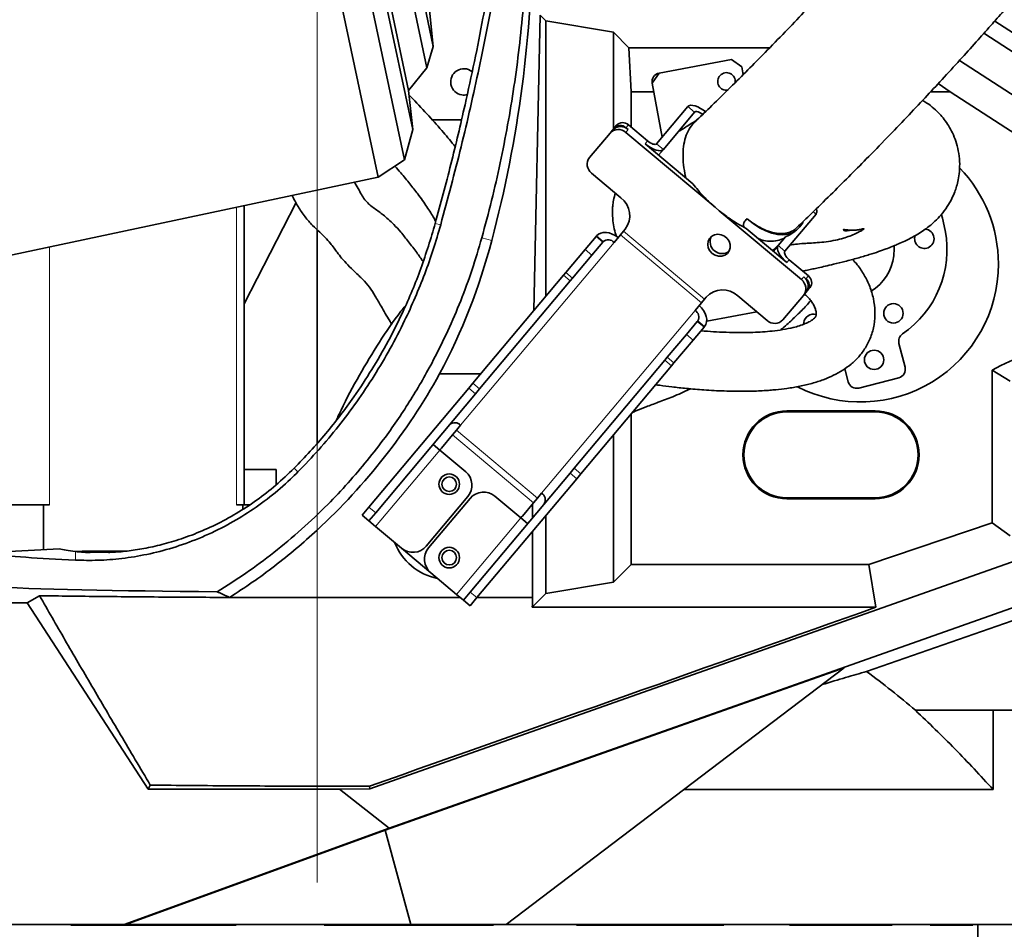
# Model space of a CAD drawing. Header units: millimetres. Extents: x 0 to 14900, y 0 to 10500.
# Tile 7 of 54: x 3364 to 3699, y 5859 to 6169. Entities that reach past the tile are written whole.
import ezdxf

# ---------------------------------------------------------------- set-up
doc = ezdxf.new("R2010")
doc.units = ezdxf.units.MM
doc.header["$LTSCALE"] = 25
doc.linetypes.add('CENTERX2', pattern=[20.32, 12.7, -2.54, 2.54, -2.54])
doc.styles.add('SLDTEXTSTYLE0', font='TXT', dxfattribs={"width": 0.605})
doc.dimstyles.new('SLDDIMSTYLE0', dxfattribs={"dimtxt": 87.5, "dimasz": 87.5, "dimexe": 0, "dimexo": 0.0625, "dimgap": 21.875, "dimtad": 1, "dimdec": 0, "dimrnd": 1e-09, "dimzin": 12, "dimdsep": 46, "dimtxsty": 'SLDTEXTSTYLE0', "dimsah": 1, "dimcen": 0.09, "dimadec": 0, "dimazin": 3, "dimtfac": 1, "dimtofl": 0, "dimtmove": 0, "dimatfit": 3, "dimfxl": 1, "dimfrac": 2, "dimtolj": 1, "dimtzin": 12, "dimarcsym": 0})

# ---------------------------------------------------------------- blocks, each defined once
blk = doc.blocks.new('_D')
at = {"color": 7, "linetype": 'Continuous', "lineweight": 0}
for p, q in [((2277.28, 6302.45), (2277.28, 4789.94)), ((3464.77, 5441.45), (3464.77, 4789.94)), ((2277.28, 4827.44), (3464.77, 4827.44))]:
    blk.add_line(p, q, dxfattribs=at)
at = {"color": 7, "linetype": 'Continuous', "lineweight": 18}
for points in [[(2277.28, 4827.44), (2364.78, 4814.94), (2364.78, 4839.94)], [(3464.77, 4827.44), (3377.27, 4839.94), (3377.27, 4814.94)]]:
    blk.add_solid(points, dxfattribs=at)
at = {"color": 7, "linetype": 'Continuous', "lineweight": 18, "insert": (2737.34, 4940.24), "char_height": 87.5, "attachment_point": 1, "style": 'SLDTEXTSTYLE0'}
blk.add_mtext('1187', dxfattribs=at)
blk = doc.blocks.new('_D_1')
at = {"color": 7, "linetype": 'Continuous', "lineweight": 0}
for p, q in [((4384.28, 6302.45), (4384.28, 4789.95)), ((3464.77, 5441.45), (3464.77, 4789.95)), ((4384.28, 4827.45), (3464.77, 4827.45))]:
    blk.add_line(p, q, dxfattribs=at)
at = {"color": 7, "linetype": 'Continuous', "lineweight": 18}
for points in [[(3464.77, 4827.45), (3552.27, 4814.95), (3552.27, 4839.95)], [(4384.28, 4827.45), (4296.78, 4839.95), (4296.78, 4814.95)]]:
    blk.add_solid(points, dxfattribs=at)
at = {"color": 7, "linetype": 'Continuous', "lineweight": 18, "insert": (3824.26, 4940.24), "char_height": 87.5, "attachment_point": 1, "style": 'SLDTEXTSTYLE0'}
blk.add_mtext('920', dxfattribs=at)
blk = doc.blocks.new('_D_2')
at = {"color": 7, "linetype": 'Continuous', "lineweight": 0}
for p, q in [((1556.82, 6782.11), (1556.82, 4519.96)), ((3464.77, 5441.45), (3464.77, 4519.96)), ((1556.82, 4557.46), (3464.77, 4557.46))]:
    blk.add_line(p, q, dxfattribs=at)
at = {"color": 7, "linetype": 'Continuous', "lineweight": 18}
for points in [[(1556.82, 4557.46), (1644.32, 4544.96), (1644.32, 4569.96)], [(3464.77, 4557.46), (3377.27, 4569.96), (3377.27, 4544.96)]]:
    blk.add_solid(points, dxfattribs=at)
at = {"color": 7, "linetype": 'Continuous', "lineweight": 18, "insert": (2377.11, 4670.25), "char_height": 87.5, "attachment_point": 1, "style": 'SLDTEXTSTYLE0'}
blk.add_mtext('1908', dxfattribs=at)
blk = doc.blocks.new('_D_3')
at = {"color": 7, "linetype": 'Continuous', "lineweight": 0}
for p, q in [((6114.74, 6401.37), (6114.74, 4535.83)), ((3464.77, 5441.45), (3464.77, 4535.83)), ((6114.74, 4573.33), (3464.77, 4573.33))]:
    blk.add_line(p, q, dxfattribs=at)
at = {"color": 7, "linetype": 'Continuous', "lineweight": 18}
for points in [[(3464.77, 4573.33), (3552.27, 4560.83), (3552.27, 4585.83)], [(6114.74, 4573.33), (6027.24, 4585.83), (6027.24, 4560.83)]]:
    blk.add_solid(points, dxfattribs=at)
at = {"color": 7, "linetype": 'Continuous', "lineweight": 18, "insert": (4656.07, 4686.12), "char_height": 87.5, "attachment_point": 1, "style": 'SLDTEXTSTYLE0'}
blk.add_mtext('2650', dxfattribs=at)

msp = doc.modelspace()

# ---------------------------------------------------------------- linework, layer by layer
at = {"color": 7, "linetype": 'Continuous', "lineweight": 35}
for p, q in [((3414.8479547, 6447.6163738), (3485.5420395, 6115.0470632)), ((3425.4666509, 6445.9346721), (3494.5585467, 6120.9026098)), ((3432.2326019, 6437.5796296), (3497.3409919, 6131.28735)), ((3436.3443979, 6424.9253548), (3495.9500202, 6144.5199889)), ((3445.1610045, 6420.4332066), (3502.1770797, 6152.2099614)), ((3450.1317366, 6414.6133727), (3504.3507484, 6159.5484768)), ((3504.3507484, 6159.5484768), (3501.5775686, 6185.9303837)), ((3538.6356129, 6069.6351134), (3540.7635, 6170.1298357)), ((3542.6794139, 6168.2139217), (3540.7635, 6170.1298357)), ((3542.6794139, 6168.2139217), (3542.6794139, 6074.4543278)), ((3565.6747197, 6164.3446854), (3542.6794139, 6168.2139217)), ((3695.517566, 6168.185275), (3776.4520692, 6115.5778479)), ((3570.9777739, 6159.0416312), (3565.6747197, 6164.3446854)), ((3565.6747197, 6164.3446854), (3565.6747197, 6131.4178188)), ((3770.890071, 6112.4325499), (3691.830218, 6164.028024)), ((3502.1770797, 6152.2099614), (3504.3507484, 6159.5484768)), ((3570.9777739, 6159.0416312), (3618.8519838, 6159.0416312)), ((3571.7628133, 6144.0621882), (3570.9777739, 6159.0416312)), ((3581.27456, 6150.4745252), (3605.8559327, 6155.0304133)), ((3609.352404, 6152.6273552), (3605.8559327, 6155.0304133)), ((3495.9500202, 6144.5199889), (3502.1770797, 6152.2099614)), ((3609.352404, 6152.6273552), (3609.8547993, 6149.9166729)), ((3683.4919874, 6154.7515496), (3756.3957941, 6107.5457879)), ((3581.27456, 6150.4745252), (3578.8715019, 6146.9780539)), ((3582.270621, 6128.6380483), (3578.8715019, 6146.9780539)), ((3676.2793381, 6146.8934702), (3680.3628916, 6144.0621882)), ((3497.3409919, 6131.28735), (3495.9500202, 6144.5199889)), ((3571.7628133, 6144.0621882), (3571.7628133, 6131.9991781)), ((3579.4119256, 6144.0621882), (3571.7628133, 6144.0621882)), ((3680.3628916, 6144.0621882), (3673.6489308, 6144.0621882)), ((3745.5756907, 6101.6738688), (3680.3628916, 6144.0621882)), ((3590.9935401, 6139.0336185), (3580.3990426, 6126.4075881)), ((3593.2916735, 6137.1052557), (3582.697176, 6124.4792252)), ((3513.9238669, 6134.4992684), (3503.9604508, 6134.5933317)), ((3565.9137853, 6131.702726), (3565.3312219, 6131.008454)), ((3565.9137853, 6131.702726), (3566.7287466, 6132.6739591)), ((3570.7256533, 6131.2143917), (3569.9596088, 6131.8571793)), ((3577.285948, 6127.3647178), (3570.7745702, 6132.8284125)), ((3494.5585467, 6120.9026098), (3497.3409919, 6131.28735)), ((3557.5254995, 6121.7059563), (3564.5162605, 6130.0372209)), ((3564.5162605, 6130.0372209), (3565.3312219, 6131.008454)), ((3600.304983, 6104.7393202), (3569.9106919, 6130.2431586)), ((3592.7445586, 6112.7383364), (3576.4709866, 6126.3934847)), ((3582.697176, 6124.4792252), (3581.0672533, 6122.536759)), ((3485.5420395, 6115.0470632), (3494.5585467, 6120.9026098)), ((3265.7815578, 6068.3326923), (3485.5420395, 6115.0470632)), ((3558.2594236, 6116.3577177), (3568.2180014, 6108.0014788)), ((3439.9908126, 6071.865829), (3457.6088026, 6106.3720599)), ((3439.9908126, 6003.449066), (3439.9908126, 6105.3642627)), ((3601.7175097, 6103.5540696), (3600.304983, 6104.7393202)), ((3629.6621585, 6080.1057251), (3601.7175097, 6103.5540696)), ((3624.0635759, 6089.7686943), (3634.6580734, 6102.3947248)), ((3610.8631138, 6097.5350634), (3610.108469, 6097.9387539)), ((3464.7681648, 6097.1268044), (3464.7681648, 6024.2954239)), ((3556.0540692, 6090.3936212), (3559.7639833, 6094.8149248)), ((3559.7639833, 6094.8149248), (3559.9440657, 6095.0295386)), ((3568.0398585, 6095.3433858), (3565.9038908, 6092.7978386)), ((3568.0398585, 6095.3433858), (3569.1370527, 6096.6509709)), ((3569.1370527, 6096.6509709), (3569.6858496, 6097.3050016)), ((3624.7317865, 6085.8978652), (3610.8631138, 6097.5350634)), ((3621.7654426, 6091.6970571), (3624.2439773, 6094.6508597)), ((3625.5157531, 6095.3105308), (3624.2439773, 6094.6508597)), ((3625.5436556, 6095.2648327), (3627.4948926, 6096.5208408)), ((3562.0621167, 6092.8865619), (3558.3522025, 6088.4652584)), ((3562.0621167, 6092.8865619), (3562.2421991, 6093.1011758)), ((3619.8592697, 6089.9863923), (3622.0770196, 6092.0840453)), ((3621.7654426, 6091.6970571), (3620.1355199, 6089.7545909)), ((3549.5020871, 6082.585273), (3556.0540692, 6090.3936212)), ((3551.8002204, 6080.6569102), (3558.3522025, 6088.4652584)), ((3620.8277593, 6090.7118785), (3620.8308922, 6090.6949752)), ((3632.0581256, 6081.4054037), (3625.5467479, 6086.8690984)), ((3517.804938, 6044.8100818), (3548.6668065, 6081.5898244)), ((3548.6668065, 6081.5898244), (3549.5020871, 6082.585273)), ((3520.1030713, 6042.8817189), (3550.9649398, 6079.6614616)), ((3551.8002204, 6080.6569102), (3550.9649398, 6079.6614616)), ((3631.2431643, 6080.4341706), (3630.4771199, 6081.0769582)), ((3608.0523124, 6074.5765231), (3618.0108902, 6066.2202842)), ((3623.4053216, 6066.4262219), (3630.3960826, 6074.7574864)), ((3631.211044, 6075.7287196), (3630.3960826, 6074.7574864)), ((3631.7936074, 6076.4229916), (3631.211044, 6075.7287196)), ((3632.6085687, 6077.3942247), (3631.7936074, 6076.4229916)), ((3593.4814908, 6069.6574847), (3595.6174584, 6072.2030318)), ((3596.7146526, 6073.5106169), (3595.6174584, 6072.2030318)), ((3597.2634495, 6074.1646476), (3596.7146526, 6073.5106169)), ((3614.4984159, 6069.1676001), (3597.44603, 6066.0071271)), ((3590.5260691, 6061.4681788), (3594.2359833, 6065.8894823)), ((3594.2359833, 6065.8894823), (3594.4160657, 6066.1040962)), ((3630.4726024, 6065.4731153), (3630.4454425, 6064.9582706)), ((3583.974087, 6053.6598306), (3590.5260691, 6061.4681788)), ((3596.5341166, 6063.9611195), (3592.8242024, 6059.539816)), ((3596.5341166, 6063.9611195), (3596.714199, 6064.1757333)), ((3586.2722203, 6051.7314678), (3592.8242024, 6059.539816)), ((3664.9663614, 6050.3543699), (3662.8899956, 6058.3830807)), ((3552.276938, 6015.8846393), (3583.1388064, 6052.664382)), ((3583.1388064, 6052.664382), (3583.974087, 6053.6598306)), ((3586.2722203, 6051.7314678), (3585.4369397, 6050.7360191)), ((3506.4953884, 6048.0054102), (3520.4861369, 6048.0054102)), ((3554.5750713, 6013.9562765), (3585.4369397, 6050.7360191)), ((3644.4569459, 6049.7798123), (3645.6034086, 6045.3467698)), ((3694.5756907, 5997.3319428), (3694.5756907, 6049.2550746)), ((3700.7596605, 6045.5214274), (3694.5756907, 6049.2550746)), ((3516.4233963, 6043.1636245), (3517.804938, 6044.8100818)), ((3649.2589916, 6043.1934669), (3662.8130585, 6046.698787)), ((3482.4353241, 6002.6582174), (3516.4233963, 6043.1636245)), ((3484.7334575, 6000.7298545), (3518.7215297, 6041.2352617)), ((3520.1030713, 6042.8817189), (3518.7215297, 6041.2352617)), ((3571.7628133, 6034.4398298), (3571.7628133, 5983.1415402)), ((3654.7681648, 6035.449066), (3624.7681648, 6035.449066)), ((3654.7681648, 6035.0822116), (3624.7681648, 6035.0822116)), ((3510.907034, 6027.2551369), (3512.2705925, 6028.8801626)), ((3513.6341509, 6030.5051883), (3512.2705925, 6028.8801626)), ((3507.0959899, 6022.7133114), (3510.907034, 6027.2551369)), ((3565.6747197, 6027.1843224), (3565.6747197, 5977.0534466)), ((3506.5634872, 6022.0786994), (3504.2653538, 6024.0070622)), ((3506.5634872, 6022.0786994), (3515.3729983, 6014.6866419)), ((3439.9908126, 6015.449066), (3441.8953582, 6015.449066)), ((3441.8953582, 6015.449066), (3450.8953582, 6015.449066)), ((3450.8953582, 6010.2670508), (3450.8953582, 6015.449066)), ((3516.9073241, 5973.7327749), (3550.8953963, 6014.2381821)), ((3550.8953963, 6014.2381821), (3552.276938, 6015.8846393)), ((3519.2054574, 5971.8044121), (3553.1935296, 6012.3098192)), ((3554.5750713, 6013.9562765), (3553.1935296, 6012.3098192)), ((3482.7724764, 5906.7169439), (3763.4336597, 6005.9372811)), ((3516.1125393, 6006.2336496), (3501.9712119, 5989.3806718)), ((3516.8785837, 6005.590862), (3502.7372563, 5988.7378842)), ((3534.1410871, 5998.9383454), (3525.331576, 6006.330403)), ((3538.484634, 6004.114783), (3534.6735898, 5999.5729574)), ((3539.8481924, 6005.7398087), (3538.484634, 6004.114783)), ((3539.8481924, 6005.7398087), (3541.2117508, 6007.3648343)), ((3624.7681648, 6005.8159205), (3654.7681648, 6005.8159205)), ((3624.7681648, 6005.449066), (3654.7681648, 6005.449066)), ((3348.3953582, 6003.449066), (3371.593843, 6003.449066)), ((3371.593843, 6003.449066), (3371.593843, 5988.1028985)), ((3371.593843, 6003.449066), (3373.7151634, 6003.449066)), ((3437.3547737, 6003.449066), (3439.476094, 6003.449066)), ((3439.476094, 6003.449066), (3439.476094, 6001.9227774)), ((3439.476094, 6003.449066), (3441.8047799, 6003.449066)), ((3480.1124418, 5999.889914), (3482.4353241, 6002.6582174)), ((3484.7334575, 6000.7298545), (3482.4105751, 5997.9615512)), ((3538.1776231, 5999.0817302), (3538.1776231, 6003.7489016)), ((3482.4105751, 5997.9615512), (3480.1124418, 5999.889914)), ((3482.4105751, 5997.9615512), (3484.7087084, 5996.0331883)), ((3536.4392205, 5997.0099826), (3534.1410871, 5998.9383454)), ((3542.6794139, 5999.7795841), (3542.6794139, 5973.1842103)), ((3493.5182195, 5988.6411308), (3484.7087084, 5996.0331883)), ((3774.7980334, 5994.3205144), (3489.313807, 5893.2979307)), ((3538.1776231, 5971.8192626), (3538.1776231, 5994.4145587)), ((3694.5756907, 5997.3319428), (3652.6519522, 5983.1415402)), ((3700.7596605, 5992.8964876), (3694.5756907, 5997.3319428)), ((3377.0673232, 5988.3897515), (3352.7681648, 5987.1162865)), ((3384.7441323, 5987.665631), (3382.5540569, 5987.5310708)), ((3399.5406433, 5987.665631), (3384.7441323, 5987.665631)), ((3503.4767973, 5980.2848919), (3493.5182195, 5988.6411308)), ((3651.8935767, 5946.6651034), (3777.5628857, 5990.5037819)), ((3571.7628133, 5983.1415402), (3565.6747197, 5977.0534466)), ((3652.6519522, 5983.1415402), (3571.7628133, 5983.1415402)), ((3652.6519522, 5983.1415402), (3655.0557891, 5968.5420822)), ((3503.4767973, 5980.2848919), (3512.2863084, 5972.8928344)), ((3565.6747197, 5977.0534466), (3542.6794139, 5973.1842103)), ((3366.0719687, 5970.0359827), (3370.3016633, 5972.4711027)), ((3464.7681648, 5971.8192626), (3513.5657414, 5971.8192626)), ((3512.2863084, 5972.8928344), (3514.5844417, 5970.9644715)), ((3514.5844417, 5970.9644715), (3516.9073241, 5973.7327749)), ((3516.8825751, 5969.0361087), (3514.5844417, 5970.9644715)), ((3519.2054574, 5971.8044121), (3516.8825751, 5969.0361087)), ((3519.2179185, 5971.8192626), (3538.1776231, 5971.8192626)), ((3542.6794139, 5973.1842103), (3538.0372858, 5968.5420822)), ((3355.7681648, 5970.0359827), (3366.0719687, 5970.0359827)), ((3407.2590675, 5906.6134123), (3366.0719687, 5970.0359827)), ((3655.0557891, 5968.5420822), (3538.0372858, 5968.5420822)), ((3644.2038187, 5947.8786219), (3487.9821328, 5892.5973949)), ((3529.192543, 5860.449066), (3644.2038187, 5947.8786219)), ((3694.9252513, 5933.449066), (3668.5067539, 5933.449066)), ((3694.9252513, 5906.51905), (3694.9252513, 5933.449066)), ((3783.7681648, 5933.449066), (3694.9252513, 5933.449066)), ((3408.0049894, 5907.9872296), (3407.2590675, 5906.6134123)), ((3482.6231834, 5907.6236594), (3464.7681648, 5907.6236594)), ((3482.6231834, 5907.6236594), (3482.7724764, 5906.7169439)), ((3407.2590675, 5906.6134123), (3472.3689037, 5906.6134123)), ((3472.3689037, 5906.6134123), (3482.7724764, 5906.7169439)), ((3472.3689037, 5906.6134123), (3489.313807, 5893.2979307)), ((3694.9252513, 5906.51905), (3589.7963922, 5906.51905)), ((3489.313807, 5893.2979307), (3399.0622929, 5860.449066)), ((3487.9821328, 5892.5973949), (3399.6553251, 5860.449066)), ((3496.6497475, 5860.449066), (3487.9821328, 5892.5973949)), ((3399.0622929, 5860.449066), (3299.6006636, 5860.449066)), ((3380.9468909, 5860.2665263), (3380.9468909, 5860.449066)), ((3381.0734465, 5860.449066), (3380.9468909, 5860.2665263)), ((3437.2797567, 5860.2665263), (3380.9468909, 5860.2665263)), ((3399.6553251, 5860.449066), (3399.0622929, 5860.449066)), ((3399.6553251, 5860.449066), (3496.6497475, 5860.449066)), ((3437.2797567, 5860.2665263), (3437.240048, 5860.449066)), ((3437.2797567, 5860.2665263), (3437.2797567, 5860.449066)), ((3467.2331302, 5860.2665263), (3467.2331302, 5860.449066)), ((3467.2937361, 5860.449066), (3467.2331302, 5860.2665263)), ((3524.8309649, 5860.2665263), (3467.2331302, 5860.2665263)), ((3496.6497475, 5860.449066), (3529.192543, 5860.449066)), ((3524.8309649, 5860.2665263), (3524.7215731, 5860.449066)), ((3524.8309649, 5860.2665263), (3524.8309649, 5860.449066)), ((3710.2681648, 5860.449066), (3529.192543, 5860.449066)), ((3553.1441009, 5860.2665263), (3553.1441009, 5860.449066)), ((3603.2381563, 5860.2665263), (3553.1441009, 5860.2665263)), ((3603.2381563, 5860.2665263), (3603.2381563, 5860.449066)), ((3625.6006364, 5860.2665263), (3625.6006364, 5860.449066)), ((3660.5645468, 5860.2665263), (3625.6006364, 5860.2665263)), ((3660.5645468, 5860.2665263), (3660.5645468, 5860.449066)), ((3673.5718861, 5860.2665263), (3673.5718861, 5860.449066)), ((3688.082713, 5860.2665263), (3673.5718861, 5860.2665263)), ((3688.082713, 5860.2665263), (3688.082713, 5860.449066)), ((3689.7681648, 5822.449066), (3689.7681648, 5860.449066))]:
    msp.add_line(p, q, dxfattribs=at)
at = {"color": 7, "linetype": 'CENTERX2', "lineweight": 18}
msp.add_line((3464.7681648, 6192.3162271), (3464.7681648, 5491.4549398), dxfattribs=at)
at = {"color": 8, "linetype": 'Continuous', "lineweight": 18}
for p, q in [((3593.2916735, 6137.1052557), (3590.9935401, 6139.0336185)), ((3570.7745702, 6132.8284125), (3569.9596088, 6131.8571793)), ((3570.7256533, 6131.2143917), (3569.9106919, 6130.2431586)), ((3576.4709866, 6126.3934847), (3577.285948, 6127.3647178)), ((3580.3990426, 6126.4075881), (3582.697176, 6124.4792252)), ((3437.3547737, 6104.8039212), (3437.3547737, 6003.449066)), ((3634.6580734, 6102.3947248), (3633.6928098, 6103.2046771)), ((3506.8641783, 6098.7642804), (3505.0415121, 6099.2810711)), ((3559.7639833, 6094.8149248), (3562.0621167, 6092.8865619)), ((3562.2421991, 6093.1011758), (3559.9440657, 6095.0295386)), ((3595.6174584, 6072.2030318), (3568.0398585, 6095.3433858)), ((3596.7146526, 6073.5106169), (3569.1370527, 6096.6509709)), ((3373.7151634, 6091.2760825), (3373.7151634, 6003.449066)), ((3513.6341509, 6030.5051883), (3565.9038908, 6092.7978386)), ((3520.875567, 6094.3571157), (3524.2508755, 6093.3928267)), ((3621.7654426, 6091.6970571), (3624.0635759, 6089.7686943)), ((3558.3522025, 6088.4652584), (3556.0540692, 6090.3936212)), ((3625.5467479, 6086.8690984), (3624.7317865, 6085.8978652)), ((3550.9649398, 6079.6614616), (3548.6668065, 6081.5898244)), ((3549.5020871, 6082.585273), (3551.8002204, 6080.6569102)), ((3631.2431643, 6080.4341706), (3632.0581256, 6081.4054037)), ((3629.6621585, 6080.1057251), (3630.4771199, 6081.0769582)), ((3593.4814908, 6069.6574847), (3541.2117508, 6007.3648343)), ((3594.2359833, 6065.8894823), (3596.5341166, 6063.9611195)), ((3594.4160657, 6066.1040962), (3596.714199, 6064.1757333)), ((3592.8242024, 6059.539816), (3590.5260691, 6061.4681788)), ((3585.4369397, 6050.7360191), (3583.1388064, 6052.664382)), ((3583.974087, 6053.6598306), (3586.2722203, 6051.7314678)), ((3517.804938, 6044.8100818), (3520.1030713, 6042.8817189)), ((3518.7215297, 6041.2352617), (3516.4233963, 6043.1636245)), ((3624.7681648, 6035.0822116), (3624.7681648, 6035.449066)), ((3654.7681648, 6035.0822116), (3654.7681648, 6035.449066)), ((3539.8481924, 6005.7398087), (3512.2705925, 6028.8801626)), ((3538.484634, 6004.114783), (3510.907034, 6027.2551369)), ((3484.7087084, 5996.0331883), (3506.5634872, 6022.0786994)), ((3458.2429893, 6014.6209405), (3456.9689644, 6015.879163)), ((3553.1935296, 6012.3098192), (3550.8953963, 6014.2381821)), ((3552.276938, 6015.8846393), (3554.5750713, 6013.9562765)), ((3624.7681648, 6005.8159205), (3624.7681648, 6005.449066)), ((3654.7681648, 6005.8159205), (3654.7681648, 6005.449066)), ((3482.4353241, 6002.6582174), (3484.7334575, 6000.7298545)), ((3534.1410871, 5998.9383454), (3512.2863084, 5972.8928344)), ((3464.7681648, 5994.8066551), (3464.7681648, 5971.8192626)), ((3382.4750661, 5984.5878819), (3382.4750661, 5987.5393465)), ((3464.7681648, 5907.6236594), (3464.7681648, 5971.8192626)), ((3516.9073241, 5973.7327749), (3519.2054574, 5971.8044121))]:
    msp.add_line(p, q, dxfattribs=at)
at = {"color": 7, "linetype": 'Continuous', "lineweight": 35, "flags": 128}
for points in [[(3597.2197295, 6137.1193591), (3596.2917238, 6137.834445), (3595.3367439, 6138.4474027), (3594.3914891, 6138.9346765), (3593.4922849, 6139.2775408), (3592.6736873, 6139.4628195), (3591.9671545, 6139.4833924), (3591.3998383, 6139.338469), (3590.9935401, 6139.0336185)], [(3596.0846721, 6136.401343), (3595.9407653, 6136.5056689), (3595.4632754, 6136.8121478), (3594.9906479, 6137.0557847), (3594.5410458, 6137.2272168), (3594.131747, 6137.3198562), (3593.7784807, 6137.3301426), (3593.4948225, 6137.2576809), (3593.2916735, 6137.1052557)], [(3582.697176, 6124.4792252), (3582.2908778, 6124.1743748), (3581.7235616, 6124.0294513), (3581.0170288, 6124.0500243), (3580.1984312, 6124.235303), (3579.2992271, 6124.5781673), (3578.3539722, 6125.0654411), (3577.3989923, 6125.6783987), (3576.4709866, 6126.3934847)], [(3580.3990426, 6126.4075881), (3580.1958936, 6126.2551628), (3579.9122354, 6126.1827011), (3579.5589691, 6126.1929876), (3579.1496703, 6126.2856269), (3578.7000682, 6126.4570591), (3578.2274407, 6126.700696), (3577.7499508, 6127.0071748), (3577.285948, 6127.3647178)], [(3678.6820866, 6096.8273094), (3677.7008639, 6101.0774519), (3677.3741149, 6102.2041713)], [(3630.2212197, 6099.7171911), (3630.1119853, 6099.4964587), (3629.1878267, 6098.0582938), (3628.0366852, 6096.9093905), (3626.675675, 6096.06683), (3625.1250307, 6095.5431388), (3623.4078062, 6095.3461028), (3621.5495318, 6095.4786514), (3619.577835, 6095.9388138), (3617.5220297, 6096.7197488), (3615.4126799, 6097.809846), (3613.2811459, 6099.1928987), (3611.1591179, 6100.8483445)], [(3567.2674492, 6094.4228643), (3566.3183613, 6095.1128253), (3565.3009447, 6095.6513739), (3564.2542982, 6096.0178138), (3563.2186439, 6096.1980632), (3562.2337813, 6096.1851949), (3561.3375581, 6095.9797036), (3560.5644158, 6095.5894863), (3559.9440657, 6095.0295386)], [(3599.2909818, 6089.0267571), (3600.2976907, 6088.3922755), (3601.4220024, 6088.0609268), (3602.5640167, 6088.0621528), (3603.6222609, 6088.3958446), (3604.5027051, 6089.0323523), (3605.1271182, 6089.9151192), (3605.4400181, 6090.9657078), (3605.4136025, 6092.0907686), (3605.0502184, 6093.1903349), (3604.3821541, 6094.1667056), (3603.4687701, 6094.9331258), (3602.3912246, 6095.4214957), (3601.2452621, 6095.5884214), (3600.1327065, 6095.419071), (3599.1524133, 6094.9284919), (3598.3914857, 6094.1602742), (3597.9175356, 6093.1826775), (3597.7726754, 6092.0825655), (3597.9697768, 6090.957688), (3598.4913262, 6089.9079953), (3599.2909818, 6089.0267571)], [(3624.7317865, 6085.8978652), (3623.8664179, 6086.687599), (3623.0969419, 6087.5216317), (3622.4529291, 6088.3679118), (3621.9591285, 6089.1939173), (3621.6345166, 6089.9679052), (3621.4915681, 6090.6601317), (3621.5357764, 6091.2439949), (3621.7654426, 6091.6970571)], [(3661.1227275, 6088.2301208), (3661.2661956, 6090.7078112), (3661.2302482, 6091.5838473)], [(3620.7086717, 6090.4376467), (3620.8235048, 6090.6641778), (3620.848789, 6090.8877074)], [(3625.5467479, 6086.8690984), (3625.1140636, 6087.2639653), (3624.7293256, 6087.6809816), (3624.4073192, 6088.1041216), (3624.1604189, 6088.5171244), (3623.9981129, 6088.9041184), (3623.9266387, 6089.2502316), (3623.9487428, 6089.5421632), (3624.0635759, 6089.7686943)], [(3596.714199, 6064.1757333), (3597.1579171, 6064.8838928), (3597.4079515, 6065.7130499), (3597.4546933, 6066.6313406), (3597.2963465, 6067.6034755), (3596.9389961, 6068.5920959), (3596.3963749, 6069.5592099), (3595.6893356, 6070.4676517), (3594.8450492, 6071.2825103)]]:
    msp.add_lwpolyline(points, dxfattribs=at)
at = {"color": 7, "linetype": 'Continuous', "lineweight": 35}
for centre, radius in [((3661.0091041, 6068.6318492), 3.3), ((3654.4408948, 6052.7991581), 3.3), ((3509.7681648, 6010.449066), 3.5), ((3509.7681648, 6010.449066), 2.5), ((3509.7681648, 5985.449066), 3.5), ((3509.7681648, 5985.449066), 2.5)]:
    msp.add_circle(centre, radius, dxfattribs=at)
at = {"color": 7, "linetype": 'Continuous', "lineweight": 18}
msp.add_arc((3784.7681648, 6352.449066), 1507.49, 103.3337430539, 206.6668588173, dxfattribs=at)
at = {"color": 7, "linetype": 'Continuous', "lineweight": 35}
for centre, radius, start, end in [((3514.7681648, 6147.449066), 4.5, 52.243867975, 261.459008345), ((3581.8212666, 6147.5247605), 3, 100.5, 190.5), ((3604.1818167, 6147.6009224), 3, 352.326650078, 280.5), ((3514.7681648, 6147.449066), 4.5, 261.459008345, 284.610614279), ((3568.1319051, 6128.4011449), 3.8264719, 47.324663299, 137.047859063), ((3568.0142977, 6129.7472442), 2.8698539, 47.3246633, 137.047859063), ((3568.8292591, 6130.7184773), 2.8698539, 47.324663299, 137.047859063), ((3567.3169438, 6127.4299118), 3.8264719, 47.324663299, 137.047859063), ((3560.5795312, 6119.4005762), 3.8264719, 142.952140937, 232.6753367), ((3649.7681648, 6085.449066), 47, 0, 44.093199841), ((3563.5777861, 6101.9157618), 7.6529438, 322.952140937, 52.675336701), ((3632.950582, 6103.3948395), 1.978827, 329.641569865, 22.093233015), ((3602.6638738, 6093.0464132), 4.0604377, 154.084668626, 305.915331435), ((3644.2681648, 6090.449066), 35, 304.505190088, 10.5), ((3671.5328985, 6094.0385363), 3.3, 161.383522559, 292.5), ((3671.5328985, 6094.0385363), 3.3, 292.5, 84.481270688), ((3563.9121761, 6091.0076019), 2.6780357, 41.950533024, 128.578246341), ((3644.2681648, 6090.449066), 17, 302.688950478, 352.5), ((3649.7681648, 6085.449066), 47, 242.932367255, 0), ((3630.3180449, 6079.1232598), 2.8698539, 322.952140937, 52.675336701), ((3627.3420509, 6077.0628666), 3.8264719, 322.952140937, 52.675336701), ((3628.1570122, 6078.0340997), 3.8264719, 322.952140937, 52.675336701), ((3629.5030836, 6078.1520267), 2.8698539, 322.952140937, 52.6753367), ((3602.864816, 6068.9500295), 7.6529438, 47.324663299, 137.047859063), ((3592.0643094, 6067.3851572), 2.6780357, 331.421753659, 58.049466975), ((3633.7443705, 6065.0423789), 3.3, 73.08411459, 172.5), ((3620.6046384, 6069.033531), 3.8264719, 227.324663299, 317.047859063), ((3665.7944386, 6059.1342207), 3, 124.505190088, 194.5), ((3744.7681648, 5957.949066), 104.1924742, 89.555934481, 118.798347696), ((3319.1510641, 6151.9876202), 214.2666466, 312.81293584, 330.968296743), ((3662.0619185, 6049.6032299), 3, 284.5, 14.5), ((3648.5078515, 6046.0979098), 3, 194.5, 284.5), ((3624.7681648, 6020.449066), 15, 90, 270), ((3624.7681648, 6020.449066), 14.6331455, 90, 270), ((3654.7681648, 6020.449066), 15, 270, 90), ((3654.7681648, 6020.449066), 14.6331455, 270, 90), ((3511.6424362, 6028.7149515), 2.6780357, 41.950533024, 128.578246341), ((3508.6280788, 6021.4277362), 2, 140, 164.469800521), ((3511.5162726, 6010.0903752), 6, 320, 50), ((3521.4748504, 6001.7341363), 6, 50, 140), ((3539.7945695, 6005.0925069), 2.6780357, 331.421753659, 58.049466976), ((3533.1415009, 6000.8585327), 2, 295.530199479, 320), ((3509.7681648, 5997.949066), 20, 201.495277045, 258.504722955), ((3497.3749452, 5993.2373975), 6, 230, 320), ((3507.333523, 5984.8811585), 6, 140, 230)]:
    msp.add_arc(centre, radius, start, end, dxfattribs=at)
for centre, major_axis, ratio, start_param, end_param in [((3116.2681648, 6201.0130201), (0, 422.0268455), 0.9997758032, 4.4545330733, 4.7087809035), ((3319.1510641, 6147.4953188), (0, 212.1600356), 0.9997758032, 4.2243009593, 4.4545330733), ((3464.7681648, 5989.449066), (90, 0), 0.0524077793, 3.3681129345, 3.5584453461), ((3464.7681648, 5989.449066), (124, 0), 0.0524077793, 3.5851614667, 3.9866959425), ((3464.7681648, 5976.949066), (124, 0), 0.0261859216, 3.5851614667, 4.4348317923), ((3582.5972432, 5276.529189), (0, 1096.2731376), 0.0524077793, 0.8837832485, 0.8876436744), ((1471.6081351, 5276.529189), (3243.7011487, 1094.9241264), 0.0167612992, 5.3754299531, 5.4451560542)]:
    msp.add_ellipse(centre, major_axis=major_axis, ratio=ratio, start_param=start_param, end_param=end_param, dxfattribs=at)
for points, knots in [([(3816.5292203, 6429.1957382), (3815.4494784, 6427.226327), (3811.7860044, 6420.5442799), (3805.4506905, 6409.521348), (3797.7033996, 6396.2040141), (3790.0998961, 6383.3869444), (3782.6605154, 6371.0247088), (3774.9723155, 6358.4379865), (3767.0450548, 6345.6817886), (3758.8632774, 6332.8046722), (3750.8541379, 6320.5349008), (3742.9504003, 6308.8098313), (3735.1306987, 6297.6580142), (3727.4648188, 6287.1240381), (3720.0917115, 6277.2931462), (3713.0784692, 6268.1566023), (3706.4849172, 6259.6897376), (3700.3585559, 6251.9148749), (3694.7998896, 6244.9446325), (3689.9047434, 6238.8761213), (3685.7371466, 6233.7651678), (3682.2903492, 6229.579896), (3679.7622968, 6226.5368484), (3678.0242306, 6224.4574709), (3676.8999021, 6223.1172152), (3675.8123905, 6221.8245469), (3674.4874012, 6220.2545664), (3672.6835435, 6218.1266378), (3670.3033638, 6215.3351923), (3667.2659025, 6211.7993729), (3663.4971461, 6207.4527934), (3658.9831471, 6202.3038006), (3653.7208992, 6196.3767307), (3647.7088612, 6189.6999257), (3641.6010231, 6183.0207575), (3635.5068333, 6176.4562734), (3629.52462, 6170.1040283), (3623.1189638, 6163.4072778), (3616.7979743, 6156.9101244), (3610.6041636, 6150.6460434), (3604.5807913, 6144.6510323), (3598.812405, 6138.992907), (3595.1446266, 6135.4744102), (3593.4995944, 6133.8963321)], [0, 0, 0, 0, 0.01764001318, 0.05985108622, 0.10124009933, 0.14169756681, 0.18107536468, 0.21922770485, 0.2624538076, 0.30366680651, 0.34280040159, 0.37986157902, 0.41561280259, 0.44933920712, 0.48104352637, 0.51070357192, 0.53830126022, 0.56387450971, 0.58704735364, 0.60699115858, 0.62388974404, 0.63778488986, 0.64870304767, 0.65433530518, 0.65865292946, 0.66217982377, 0.66735987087, 0.67450170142, 0.68371777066, 0.69571537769, 0.71061716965, 0.72843029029, 0.74917410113, 0.77288772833, 0.79964440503, 0.82178875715, 0.84580546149, 0.8718114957, 0.89996210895, 0.92416003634, 0.94997916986, 0.97756519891, 1, 1, 1, 1]), ([(3628.1099039, 6097.8200346), (3629.7606017, 6099.4040148), (3633.5059104, 6102.9979463), (3639.423218, 6108.7988098), (3645.6655697, 6115.0049703), (3652.1000062, 6121.5029023), (3658.6821478, 6128.2566094), (3665.3643951, 6135.2303938), (3671.6129414, 6141.8560754), (3677.6652892, 6148.3700281), (3683.4781365, 6154.7192506), (3689.0052015, 6160.8450551), (3693.9579533, 6166.4058144), (3698.3401334, 6171.3814229), (3702.1554435, 6175.7553589), (3705.4071346, 6179.5136587), (3708.2066047, 6182.7711615), (3710.557537, 6185.5225215), (3712.4779391, 6187.7808564), (3713.8937877, 6189.4518794), (3715.0435835, 6190.8123557), (3716.2119518, 6192.197877), (3718.0105792, 6194.3367384), (3720.6433685, 6197.4819213), (3724.2500789, 6201.8222033), (3728.6242744, 6207.1389457), (3733.7576748, 6213.4602616), (3739.5589199, 6220.7227414), (3745.8915859, 6228.8077255), (3752.6089007, 6237.5820423), (3759.6497797, 6246.9958341), (3766.993337, 6256.9871013), (3774.6674244, 6267.5697544), (3782.7076621, 6278.7726113), (3791.1724176, 6290.7030223), (3800.0431294, 6303.4842715), (3809.2384993, 6317.1574449), (3818.6611915, 6331.7575289), (3828.1488737, 6347.2121131), (3837.6027159, 6363.5161184), (3846.9028264, 6380.6515356), (3854.7425183, 6395.9837916), (3859.2874083, 6405.6178024), (3861.0087903, 6409.2666944)], [0, 0, 0, 0, 0.0213710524, 0.0484893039, 0.0739286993, 0.0978217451, 0.1256799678, 0.1514658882, 0.1753110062, 0.1973158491, 0.2203059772, 0.2410711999, 0.2596699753, 0.2761407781, 0.2905051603, 0.3027732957, 0.3129481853, 0.3222591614, 0.329500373, 0.3348184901, 0.3384067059, 0.3426281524, 0.3481771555, 0.3589993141, 0.3728359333, 0.3897078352, 0.4096392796, 0.4327298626, 0.4581391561, 0.4854443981, 0.5147054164, 0.5460010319, 0.5787642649, 0.6135482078, 0.6503464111, 0.6891426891, 0.7307642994, 0.7744073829, 0.8200375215, 0.8676249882, 0.9171527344, 0.9686215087, 1, 1, 1, 1]), ([(3520.875567, 6094.3571157), (3522.0089857, 6098.5799174), (3524.2758159, 6107.0254943), (3527.1863333, 6119.8509104), (3529.7358939, 6132.7859425), (3531.8948119, 6145.8910349), (3533.6629114, 6159.1355183), (3535.021814, 6172.5312854), (3535.9970471, 6186.0015643), (3536.2937459, 6195.0230889), (3536.4420948, 6199.5338345)], [0, 0, 0, 0, 0.12360389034, 0.24720700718, 0.37131820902, 0.495428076, 0.62123741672, 0.74704526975, 0.87352310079, 1, 1, 1, 1]), ([(3524.8199055, 6189.8486519), (3523.67901, 6182.962291), (3520.8922988, 6166.1419068), (3515.9302338, 6142.6939274), (3510.446005, 6119.3963451), (3506.843374, 6105.9875182), (3505.0415121, 6099.2810711)], [0, 0, 0, 0, 0.2257934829, 0.5515152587, 0.7756896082, 1, 1, 1, 1]), ([(3506.8641783, 6098.7642804), (3509.2444308, 6107.6255261), (3514.0049549, 6125.3480879), (3520.0436771, 6152.2274474), (3524.4198807, 6173.8847783), (3526.4609017, 6186.6530293), (3527.0474157, 6190.3221526)], [0, 0, 0, 0, 0.29337191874, 0.58674617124, 0.88124612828, 1, 1, 1, 1]), ([(3511.7733375, 6125.4506134), (3510.4766774, 6127.0413953), (3507.6799852, 6130.472462), (3502.8164477, 6135.9199417), (3498.8785401, 6140.176321), (3496.5272367, 6142.538971), (3496.1146827, 6142.9535159)], [0, 0, 0, 0, 0.2767238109, 0.5968498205, 0.9292642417, 1, 1, 1, 1]), ([(3630.1458265, 6083.0100132), (3630.6788765, 6083.1211893), (3631.82654, 6083.3605531), (3633.5789217, 6083.7379708), (3635.5919433, 6084.1795327), (3637.9309784, 6084.7071947), (3640.985906, 6085.4218711), (3644.6867299, 6086.335739), (3648.7968433, 6087.4330691), (3652.6228344, 6088.5577832), (3655.836833, 6089.603907), (3658.3826457, 6090.5123014), (3660.441573, 6091.3084955), (3662.3358401, 6092.0908684), (3664.4821142, 6093.0365403), (3666.8736102, 6094.2014299), (3669.1982509, 6095.4895936), (3671.283582, 6096.8197224), (3673.2620054, 6098.280681), (3675.2682159, 6100.0203742), (3677.3759489, 6102.2372127), (3679.3262114, 6104.8478293), (3680.8357381, 6107.4936985), (3681.8506065, 6109.8156003), (3682.5765471, 6111.9733912), (3683.1441701, 6114.270957), (3683.5526886, 6117.102285), (3683.620726, 6120.4367335), (3683.2041372, 6123.9233123), (3682.350142, 6127.1812988), (3681.1959706, 6130.0509955), (3679.8427947, 6132.5383786), (3678.3488652, 6134.6944237), (3676.6722869, 6136.664979), (3674.7175708, 6138.5255717), (3672.7705664, 6140.0713521), (3671.4335337, 6140.868579), (3670.9418709, 6141.1617407)], [0, 0, 0, 0, 0.0155257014, 0.0334270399, 0.0514481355, 0.074761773, 0.1026538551, 0.1427929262, 0.187455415, 0.2320710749, 0.2696597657, 0.3011323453, 0.3273412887, 0.3496716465, 0.3769582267, 0.4118442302, 0.4475547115, 0.477404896, 0.5025713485, 0.5295079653, 0.5605772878, 0.5953265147, 0.6260825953, 0.6508751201, 0.6697484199, 0.6912180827, 0.7182383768, 0.7511186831, 0.785845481, 0.8179296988, 0.8471611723, 0.8743695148, 0.8997028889, 0.9237613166, 0.9509668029, 0.9819691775, 1, 1, 1, 1]), ([(3594.2076077, 6134.5649791), (3593.275657, 6133.9701559), (3591.1169643, 6132.5923572), (3588.9676513, 6131.2365222), (3587.8872385, 6130.5585484), (3587.6902631, 6130.4349436)], [0, 0, 0, 0, 0.3831699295, 0.8875426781, 1, 1, 1, 1]), ([(3593.5211847, 6133.8755935), (3592.9325993, 6133.2560723), (3591.6929521, 6131.9512699), (3590.4162122, 6129.3571874), (3589.5809243, 6126.2947463), (3589.2845279, 6122.9018097), (3589.5016255, 6119.1895814), (3589.9496091, 6116.4761793), (3590.2791951, 6114.9417349), (3590.314492, 6114.7774044)], [0, 0, 0, 0, 0.1513186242, 0.3186992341, 0.4813926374, 0.6487788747, 0.8118990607, 0.979855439, 1, 1, 1, 1]), ([(3491.2894766, 6118.7795935), (3491.9556624, 6118.0221028), (3493.7604002, 6115.9700148), (3496.357767, 6112.7967269), (3499.4286824, 6108.8480966), (3502.2084129, 6104.9091699), (3504.2679456, 6101.7064437), (3504.9857786, 6100.2728804), (3505.1933776, 6099.8582906)], [0, 0, 0, 0, 0.1061061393, 0.2874479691, 0.4571412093, 0.6911360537, 0.9106758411, 1, 1, 1, 1]), ([(3500.869989, 6086.2878892), (3500.1596897, 6087.3034487), (3498.5836627, 6089.5567933), (3496.0288488, 6092.9022259), (3493.4425339, 6096.1274654), (3491.1075779, 6098.711455), (3489.112954, 6100.6332671), (3487.4346306, 6102.0479951), (3485.7735385, 6103.3024656), (3484.2078626, 6104.4013924), (3482.6640939, 6105.5587358), (3481.3219382, 6106.8942681), (3480.2018753, 6108.5248274), (3479.0751665, 6110.5744303), (3478.154224, 6112.2135394), (3477.5798153, 6113.1604818), (3477.4755473, 6113.3323731)], [0, 0, 0, 0, 0.1012687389, 0.2246971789, 0.3345187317, 0.4246185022, 0.4972494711, 0.5539960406, 0.6002804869, 0.6548482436, 0.7193019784, 0.7901200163, 0.8603992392, 0.9220016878, 0.9858415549, 1, 1, 1, 1]), ([(3600.304983, 6104.7393202), (3599.2800217, 6105.6665308), (3597.1998889, 6107.548281), (3594.6844381, 6110.2735137), (3593.3107682, 6112.018907), (3592.7445586, 6112.7383364)], [0, 0, 0, 0, 0.3634558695, 0.7376244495, 1, 1, 1, 1]), ([(3456.320934, 6108.835548), (3456.3305116, 6108.8134471), (3456.9066073, 6107.4840684), (3458.2547373, 6105.0172897), (3460.5398739, 6101.553946), (3463.0906525, 6098.6704531), (3465.5944081, 6096.3323394), (3467.6739462, 6094.3666254), (3469.1912032, 6092.6808056), (3470.3771961, 6091.0998455), (3471.753845, 6089.2013088), (3473.3196504, 6087.1808954), (3475.3993482, 6084.8628157), (3477.9281115, 6082.4598687), (3480.4552467, 6080.1807925), (3482.6840448, 6077.6125006), (3484.5636671, 6074.5727504), (3486.2747377, 6071.5485976), (3487.939376, 6068.6672588), (3489.1743941, 6066.5855511), (3489.9914412, 6065.2659101), (3490.23688, 6064.8694933)], [0, 0, 0, 0, 0.0010113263, 0.0608316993, 0.1213280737, 0.176915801, 0.2253850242, 0.2657196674, 0.3168371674, 0.352317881, 0.3780296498, 0.4162409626, 0.466755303, 0.5308391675, 0.6130844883, 0.6972020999, 0.7830882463, 0.8691896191, 0.9234270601, 0.9769976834, 1, 1, 1, 1]), ([(3566.3015978, 6109.6095324), (3566.088252, 6108.8015734), (3565.6874937, 6107.2838669), (3565.4231515, 6105.180803), (3565.3621176, 6104.0182701), (3565.3546, 6103.1371613), (3565.3693071, 6101.9171552), (3565.5011869, 6099.9513575), (3565.8912315, 6097.3638231), (3566.4185738, 6095.6452525), (3566.6821879, 6094.7861531)], [0, 0, 0, 0, 0.1552374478, 0.2916050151, 0.4086282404, 0.4658454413, 0.5261534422, 0.6638776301, 0.831975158, 1, 1, 1, 1]), ([(3610.108469, 6097.9387539), (3609.5484673, 6098.2460212), (3607.8787751, 6099.1621645), (3605.0290606, 6100.981026), (3602.8322431, 6102.6879323), (3601.7175097, 6103.5540696)], [0, 0, 0, 0, 0.1990858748, 0.5935912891, 1, 1, 1, 1]), ([(3505.0415121, 6099.2810711), (3503.4860506, 6094.1278139), (3500.3751093, 6083.8212394), (3494.7680144, 6070.4989516), (3489.0586312, 6059.0767232), (3483.5124141, 6049.4527354), (3477.9960154, 6041.0542075), (3472.6957237, 6033.8140559), (3467.7450693, 6027.6273341), (3462.5246041, 6021.6117602), (3458.8207928, 6017.7899756), (3456.9689644, 6015.879163)], [0, 0, 0, 0, 0.1664298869, 0.3328617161, 0.4470686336, 0.5613713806, 0.6755475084, 0.7561796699, 0.8368072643, 0.9184070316, 1, 1, 1, 1]), ([(3458.2429893, 6014.6209405), (3460.6423793, 6017.1206008), (3465.444016, 6022.1228975), (3472.1093267, 6030.1156142), (3478.4246477, 6038.5176953), (3484.3117747, 6047.3525219), (3489.7535962, 6056.5878458), (3494.3625933, 6065.5057291), (3498.240715, 6074.0244104), (3501.4879141, 6082.1094714), (3504.40686, 6090.3477439), (3506.0450736, 6095.958773), (3506.8641783, 6098.7642804)], [0, 0, 0, 0, 0.1054370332, 0.2109995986, 0.316467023, 0.4255849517, 0.5348010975, 0.6439339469, 0.7325990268, 0.8212644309, 0.9106324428, 1, 1, 1, 1]), ([(3610.108469, 6097.9387539), (3610.0626238, 6098.0956677), (3609.9191999, 6098.586562), (3610.0400766, 6099.5312709), (3610.6076429, 6100.3248924), (3611.0570431, 6100.7514566), (3611.1591179, 6100.8483445)], [0, 0, 0, 0, 0.15381725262, 0.48120703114, 0.88216364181, 1, 1, 1, 1]), ([(3628.0800513, 6097.8492559), (3627.993096, 6097.7448624), (3627.4205084, 6097.057447), (3625.9758806, 6096.3359139), (3623.7665575, 6095.754311), (3621.2318395, 6095.8392902), (3618.4500928, 6096.534588), (3615.789021, 6097.7294205), (3613.3315552, 6099.1964591), (3611.8867493, 6100.2950657), (3611.1591179, 6100.8483445)], [0, 0, 0, 0, 0.0267436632, 0.1761029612, 0.3233995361, 0.4748261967, 0.6246887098, 0.7787757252, 0.8885873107, 1, 1, 1, 1]), ([(3625.908092, 6091.966903), (3626.4673201, 6092.0375272), (3627.7461933, 6092.1990344), (3630.0260802, 6092.3851688), (3632.5603796, 6092.537315), (3635.1520235, 6092.7000725), (3638.1344811, 6092.9903825), (3641.0785128, 6093.4555821), (3643.7845892, 6094.1167483), (3646.1471742, 6094.9085583), (3647.9065821, 6095.6539172), (3649.1396905, 6096.2600212), (3649.9381255, 6096.7016625), (3650.5573789, 6097.093232), (3650.9428436, 6097.3756227), (3650.9799576, 6097.4714658), (3650.6670473, 6097.4150285), (3649.5115284, 6097.1003463), (3647.8365492, 6096.9210457), (3646.2789738, 6096.9384639), (3644.7647548, 6097.1043333), (3643.9709256, 6097.1827484), (3643.8966665, 6097.070969), (3644.390117, 6096.8083598), (3644.8721094, 6096.6940957), (3645.5226414, 6096.7566745), (3646.0097579, 6096.9218381), (3646.1665938, 6096.9750156)], [0, 0, 0, 0, 0.0712630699, 0.162968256, 0.2074879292, 0.2568077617, 0.3112341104, 0.3659555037, 0.4105566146, 0.4472747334, 0.4800760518, 0.4967692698, 0.5153018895, 0.5364547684, 0.5600272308, 0.5832470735, 0.6064105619, 0.6534970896, 0.7038267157, 0.7574444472, 0.812301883, 0.8619370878, 0.8838055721, 0.9044283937, 0.9389208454, 0.9803344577, 1, 1, 1, 1]), ([(3430.7912784, 5973.8262841), (3434.069572, 5975.9014939), (3440.6267565, 5980.0522916), (3450.2372779, 5987.1983469), (3459.563464, 5995.0012795), (3467.968453, 6002.9704885), (3475.4031003, 6010.8505071), (3481.9486037, 6018.5157441), (3489.2046891, 6027.9110352), (3496.8579738, 6039.2139803), (3503.8261744, 6051.3595802), (3509.3781032, 6062.6382147), (3513.7753929, 6072.9418833), (3517.6769516, 6083.5002842), (3519.8093685, 6090.7381944), (3520.875567, 6094.3571157)], [0, 0, 0, 0, 0.0766475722, 0.1533091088, 0.2325124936, 0.311730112, 0.376735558, 0.4418040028, 0.5068246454, 0.607090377, 0.7073675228, 0.7801168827, 0.852866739, 0.926434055, 1, 1, 1, 1]), ([(3623.9053732, 6094.2473271), (3623.1245021, 6093.9162757), (3621.5912602, 6093.2662555), (3618.8927128, 6093.1260614), (3616.6365411, 6093.4164103), (3615.3190314, 6093.9514593), (3614.9602391, 6094.0971671)], [0, 0, 0, 0, 0.30064759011, 0.59032210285, 0.88843400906, 1, 1, 1, 1]), ([(3620.4320728, 6090.5281766), (3620.4506925, 6090.5391857), (3620.5666237, 6090.6077308), (3620.6785334, 6090.6509703), (3620.7724692, 6090.687265)], [0, 0, 0, 0, 0.1606106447, 1, 1, 1, 1]), ([(3580.0592602, 6044.3271502), (3580.5163452, 6044.2611094), (3582.3465465, 6043.9966773), (3585.8353002, 6043.5573754), (3590.8525955, 6043.0049539), (3596.7880375, 6042.502964), (3602.3266194, 6042.2022002), (3607.1698257, 6042.0794274), (3610.8442164, 6042.0755242), (3614.1480365, 6042.1614288), (3616.8024864, 6042.2931079), (3619.0030099, 6042.4453025), (3621.5767533, 6042.6703054), (3624.9659208, 6043.0643094), (3629.0764589, 6043.743293), (3633.2229792, 6044.7187298), (3637.0762403, 6045.9586064), (3640.5849339, 6047.4392084), (3643.7740606, 6049.1948068), (3646.6688919, 6051.2866495), (3649.3071987, 6053.8224353), (3651.620461, 6056.9302791), (3653.4358111, 6060.6138527), (3654.5602581, 6064.7958263), (3654.8553919, 6069.2315756), (3654.3083817, 6073.6492653), (3653.0411668, 6077.838269), (3651.1488109, 6081.7054917), (3649.1556225, 6084.7790368), (3647.6593424, 6086.4155582), (3647.1221539, 6087.0030955)], [0, 0, 0, 0, 0.0129600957, 0.0518931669, 0.0982294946, 0.1533453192, 0.2167086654, 0.2511680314, 0.2869617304, 0.3180149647, 0.3422574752, 0.3602255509, 0.3788500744, 0.4135395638, 0.4543786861, 0.4938086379, 0.5310878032, 0.5660713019, 0.5989398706, 0.6315227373, 0.6648179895, 0.7001373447, 0.737810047, 0.7774542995, 0.8188566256, 0.8596653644, 0.8995646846, 0.9389247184, 0.9780729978, 1, 1, 1, 1]), ([(3630.7438801, 6075.1719754), (3631.0533433, 6074.9063369), (3631.745276, 6074.3123924), (3632.65243, 6073.2939724), (3633.5085439, 6072.1298881), (3634.1947344, 6070.8876574), (3634.6438237, 6069.606271), (3634.7602116, 6068.6021518), (3634.6775032, 6067.9517004), (3634.5543269, 6067.5941636), (3634.4476502, 6067.386006), (3634.3026938, 6067.1850068), (3633.9997156, 6066.8547959), (3633.433479, 6066.3994317), (3632.4093197, 6065.7570673), (3630.279036, 6064.7421), (3627.1344285, 6063.8091786), (3623.3561051, 6063.0492862), (3618.7714305, 6062.4328869), (3613.1194114, 6062.0795224), (3607.1082076, 6062.0553409), (3601.9471474, 6062.2394755), (3598.313456, 6062.4534249), (3596.2238735, 6062.6365137), (3595.477514, 6062.7019096)], [0, 0, 0, 0, 0.0246420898, 0.0550975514, 0.0822411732, 0.1119566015, 0.1408379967, 0.1644055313, 0.1734040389, 0.18143391, 0.1902478, 0.1952526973, 0.2009604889, 0.2178821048, 0.2388785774, 0.2752647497, 0.3623709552, 0.4371568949, 0.5092562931, 0.6419532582, 0.7791072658, 0.8723027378, 0.9543889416, 1, 1, 1, 1]), ([(3494.8411719, 6071.2370076), (3494.338992, 6070.6056814), (3491.1727471, 6066.6251695), (3485.8690018, 6058.7707048), (3479.0761486, 6047.5278544), (3474.2374298, 6038.5763089), (3471.8223343, 6033.3162784), (3471.2779975, 6032.1307236)], [0, 0, 0, 0, 0.0528918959, 0.3334834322, 0.6203907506, 0.9144401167, 1, 1, 1, 1]), ([(3622.7232832, 6063.0880964), (3623.3884661, 6063.6546526), (3625.3005533, 6065.2832344), (3628.1747759, 6068.0042288), (3630.9257149, 6070.72477), (3632.3687745, 6072.3833562), (3632.8707412, 6072.9602937)], [0, 0, 0, 0, 0.1791860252, 0.5150753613, 0.8313194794, 1, 1, 1, 1]), ([(3572.1587754, 6034.9117191), (3572.5550218, 6035.0682516), (3574.120415, 6035.6866418), (3577.0025494, 6036.8699334), (3581.1843408, 6038.420225), (3586.1223111, 6040.3157021), (3589.7929462, 6041.8817192), (3591.7688081, 6042.8889915), (3591.8798003, 6042.945574)], [0, 0, 0, 0, 0.0601208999, 0.237510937, 0.4475588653, 0.6958765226, 0.9829161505, 1, 1, 1, 1]), ([(3382.4750661, 5984.5878819), (3385.008882, 5984.5281809), (3390.0829617, 5984.4086269), (3398.2993476, 5985.0479746), (3406.8449785, 5986.4078178), (3415.6516752, 5988.6732207), (3424.5256249, 5991.8375718), (3433.0950383, 5995.824623), (3441.192805, 6000.5861551), (3448.7259215, 6005.9759053), (3454.3534601, 6010.7783718), (3457.4023044, 6013.7904057), (3458.2429893, 6014.6209405)], [0, 0, 0, 0, 0.1088376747, 0.2179523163, 0.3267032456, 0.4360116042, 0.5457146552, 0.6550084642, 0.7569401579, 0.8591903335, 0.9611733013, 1, 1, 1, 1]), ([(3456.9689644, 6015.879163), (3454.9355216, 6013.9332787), (3450.8634336, 6010.0365316), (3444.2247823, 6004.9086943), (3437.3056518, 6000.3584781), (3430.1707631, 5996.5230154), (3422.9929492, 5993.3740134), (3416.077722, 5990.9678656), (3409.5719193, 5989.254324), (3403.5591686, 5988.1028598), (3398.4269663, 5987.4500365), (3395.4943067, 5987.2703516), (3394.2475256, 5987.193961)], [0, 0, 0, 0, 0.1048779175, 0.2100241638, 0.3148211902, 0.420140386, 0.5258381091, 0.6311438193, 0.7296756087, 0.8285153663, 0.9270955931, 1, 1, 1, 1]), ([(3434.992438, 5971.8800511), (3437.5866474, 5973.5706859), (3442.7838517, 5976.957681), (3450.3363341, 5982.5333128), (3457.7154984, 5988.4422895), (3462.4148949, 5992.6830512), (3464.7681648, 5994.8066551)], [0, 0, 0, 0, 0.24796341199, 0.49676657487, 0.74800081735, 1, 1, 1, 1]), ([(3386.6105694, 5987.193961), (3385.7142538, 5987.249678), (3384.2382204, 5987.3414315), (3382.9722722, 5987.4835348), (3382.4750661, 5987.5393465)], [0, 0, 0, 0, 0.6072461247, 1, 1, 1, 1]), ([(3394.2475256, 5987.193961), (3393.9319108, 5987.2164141), (3393.3010782, 5987.2612922), (3392.0390159, 5987.3041149), (3390.6966692, 5987.3156143), (3389.2598733, 5987.2940735), (3388.1549334, 5987.2623164), (3387.2070947, 5987.2233222), (3386.7571614, 5987.2011763), (3386.6105694, 5987.193961)], [0, 0, 0, 0, 0.2363005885, 0.472304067, 0.7087972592, 0.8071603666, 0.9065565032, 0.9695553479, 1, 1, 1, 1]), ([(3370.3016633, 5972.4711027), (3373.7152317, 5972.4225357), (3380.5423682, 5972.3254017), (3391.2412657, 5972.2000502), (3402.2457056, 5972.090286), (3413.2685677, 5972.0009708), (3424.1889918, 5971.9294758), (3431.3873791, 5971.8966356), (3434.9924607, 5971.8801887)], [0, 0, 0, 0, 0.1691726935, 0.3383453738, 0.5100858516, 0.6818263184, 0.8406529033, 1, 1, 1, 1]), ([(3370.3016633, 5972.4711027), (3373.146079, 5967.510365), (3378.8423101, 5957.5759838), (3388.0921651, 5941.6944995), (3397.7700152, 5925.2194071), (3404.5910967, 5913.7350512), (3408.0049894, 5907.9872296)], [0, 0, 0, 0, 0.24852762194, 0.49770180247, 0.74860406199, 1, 1, 1, 1]), ([(3434.9926457, 5971.8801852), (3434.2073178, 5972.2456798), (3432.8134543, 5972.8943892), (3431.4058242, 5973.5430782), (3430.7912784, 5973.8262841)], [0, 0, 0, 0, 0.5634181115, 1, 1, 1, 1]), ([(3434.992442, 5971.880046), (3438.2663407, 5971.8679725), (3444.817335, 5971.8438135), (3454.7601353, 5971.8231222), (3461.4188065, 5971.8205543), (3464.7681648, 5971.8192626)], [0, 0, 0, 0, 0.3317777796, 0.6638795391, 1, 1, 1, 1]), ([(3636.7426795, 5942.2067947), (3639.4667189, 5943.027061), (3644.9250788, 5944.6706894), (3649.5678291, 5945.9994645), (3651.8935767, 5946.6651034)], [0, 0, 0, 0, 0.4990582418, 1, 1, 1, 1]), ([(3668.5067539, 5933.449066), (3665.7914601, 5935.7252102), (3660.3582721, 5940.2796785), (3654.716042, 5944.5359494), (3651.8935767, 5946.6651034)], [0, 0, 0, 0, 0.4997606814, 1, 1, 1, 1]), ([(3668.5067539, 5933.449066), (3673.0317306, 5929.1149265), (3682.0896862, 5920.4389826), (3690.6442104, 5911.1617595), (3694.9252513, 5906.51905)], [0, 0, 0, 0, 0.499558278, 1, 1, 1, 1]), ([(3464.7681648, 5907.6236594), (3460.0348236, 5907.6279327), (3450.5508097, 5907.636495), (3436.3185867, 5907.707392), (3422.0882157, 5907.8177708), (3412.7052852, 5907.9306725), (3408.0049894, 5907.9872296)], [0, 0, 0, 0, 0.247686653, 0.4962802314, 0.747666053, 1, 1, 1, 1])]:
    msp.add_open_spline(points, degree=3, knots=knots, dxfattribs=at)

# ---------------------------------------------------------------- dimensions: what is measured, and where the dimension line sits
at = {"color": 7, "linetype": 'Continuous', "lineweight": 18}
for base, p1, picture, middle in [((3464.7681648, 4557.4582049), (1556.8213415, 6832.1130428), '_D_2', (2510.7947532, 4557.4582049)), ((3464.7681648, 4573.3272213), (6114.7391679, 6451.3733398), '_D_3', (4789.7536664, 4573.3272213)), ((3464.7681648, 4827.4442039), (2277.2781648, 6352.449066), '_D', (2871.0231648, 4827.4442039)), ((3464.7681648, 4827.449066), (4384.2781648, 6352.449066), '_D_1', (3924.5231648, 4827.449066))]:
    dim = msp.add_linear_dim(base=base, p1=p1, p2=(3464.7681648, 5491.4549398), dimstyle='SLDDIMSTYLE0', dxfattribs=at)
    dim.commit()
    dim.dimension.update_dxf_attribs({"geometry": picture, "text_midpoint": middle, "dimtype": 160})

doc.saveas('drawing.dxf')
